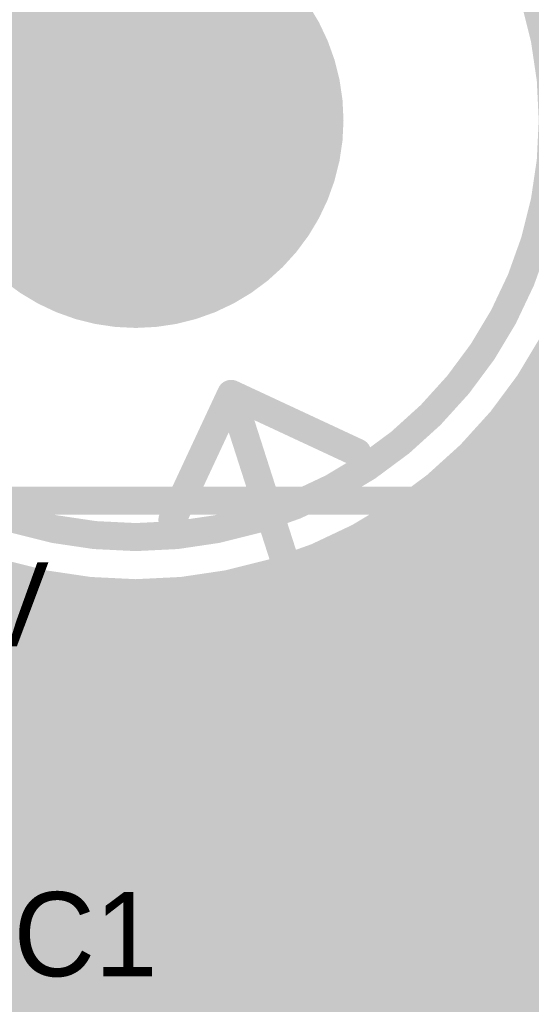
# Model space of a CAD drawing. Extents: x 7.17 to 14.1, y 4 to 11.75.
# Tile 99 of 189: x 10.46 to 10.64, y 5.94 to 6.3. Entities that reach past the tile are written whole.
import ezdxf

# ---------------------------------------------------------------- set-up
doc = ezdxf.new("R2010")
doc.units = 0
for name, color, linetype in [('BOTTOMLAYER', 5, 'CONTINUOUS'), ('BOTTOMSOLDER', 6, 'CONTINUOUS'), ('KEEPOUTLAYER', 6, 'CONTINUOUS'), ('MECHANICAL1', 6, 'CONTINUOUS'), ('MECHANICAL5', 56, 'CONTINUOUS'), ('MECHANICAL7', 56, 'CONTINUOUS'), ('MULTILAYER', 9, 'CONTINUOUS'), ('TOPLAYER', 1, 'CONTINUOUS'), ('TOPOVERLAY', 2, 'CONTINUOUS'), ('TOPSOLDER', 216, 'CONTINUOUS')]:
    doc.layers.add(name, color=color, linetype=linetype)

msp = doc.modelspace()

# ---------------------------------------------------------------- linework, layer by layer
at = {"layer": 'BOTTOMLAYER', "const_width": 0.008}
for points in [[(10.633083, 6.157083), (12.052901, 7.576901)], [(10.329571, 5.8465), (12.055829, 7.572757)], [(10.336642, 5.8465), (12.059096, 7.568953)], [(10.343714, 5.8465), (12.062695, 7.565482)], [(10.350785, 5.8465), (12.066629, 7.562344)], [(10.357856, 5.8465), (12.070908, 7.559552)], [(10.364927, 5.8465), (12.075553, 7.557126)], [(10.371998, 5.8465), (12.080601, 7.555103)], [(10.379069, 5.8465), (12.086109, 7.55354)], [(10.38614, 5.8465), (12.09217, 7.55253)], [(10.393211, 5.8465), (12.098942, 7.552231)], [(9.416482, 7.052052), (10.622034, 5.8465)], [(9.377078, 7.049029), (10.579607, 5.8465)], [(9.412554, 7.048909), (10.614963, 5.8465)], [(9.372604, 7.046432), (10.572536, 5.8465)], [(9.402812, 7.044509), (10.60082, 5.8465)], [(9.408027, 7.046364), (10.607891, 5.8465)], [(9.389148, 7.04403), (10.586678, 5.8465)], [(9.396698, 7.043551), (10.593749, 5.8465)], [(9.372604, 7.039361), (10.565465, 5.8465)], [(10.400282, 5.8465), (11.590904, 7.037122)], [(9.372604, 7.03229), (10.558394, 5.8465)], [(10.407353, 5.8465), (11.590904, 7.03005)], [(9.372604, 7.025219), (10.551323, 5.8465)], [(10.414425, 5.8465), (11.590904, 7.022979)], [(10.421496, 5.8465), (11.590904, 7.015908)], [(9.465743, 7.009861), (10.629105, 5.8465)], [(9.474167, 7.008509), (10.636176, 5.8465)], [(10.428567, 5.8465), (11.590904, 7.008837)], [(10.435638, 5.8465), (11.590904, 7.001766)], [(10.442709, 5.8465), (11.590904, 6.994695)], [(10.44978, 5.8465), (11.590904, 6.987624)], [(10.456851, 5.8465), (11.590904, 6.980553)], [(10.463922, 5.8465), (11.590904, 6.973482)], [(10.470993, 5.8465), (11.590904, 6.966411)], [(10.478065, 5.8465), (11.590904, 6.959339)], [(10.485136, 5.8465), (11.594636, 6.956)], [(10.492207, 5.8465), (11.601707, 6.956)], [(10.499278, 5.8465), (11.608778, 6.956)], [(10.506349, 5.8465), (11.615849, 6.956)], [(10.51342, 5.8465), (11.62292, 6.956)], [(9.537193, 6.952554), (10.643247, 5.8465)], [(9.545222, 6.951596), (10.650318, 5.8465)], [(9.552293, 6.951596), (10.657389, 5.8465)], [(9.559364, 6.951596), (10.66446, 5.8465)], [(9.566435, 6.951596), (10.671531, 5.8465)], [(10.520491, 5.8465), (11.598091, 6.9241)], [(10.527562, 5.8465), (11.592386, 6.911324)], [(10.534633, 5.8465), (11.590997, 6.902864)], [(10.541704, 5.8465), (11.591096, 6.895892)], [(10.548775, 5.8465), (11.592097, 6.889822)], [(10.643285, 6.171733), (10.968518, 5.8465)], [(10.640522, 6.167425), (10.961446, 5.8465)], [(10.637647, 6.163229), (10.954375, 5.8465)], [(10.634662, 6.159143), (10.947304, 5.8465)], [(10.631568, 6.155165), (10.940233, 5.8465)], [(10.628366, 6.151296), (10.933162, 5.8465)], [(10.625058, 6.147532), (10.926091, 5.8465)], [(10.621645, 6.143875), (10.91902, 5.8465)], [(10.618125, 6.140324), (10.911949, 5.8465)], [(10.6145, 6.136877), (10.904878, 5.8465)], [(10.610769, 6.133537), (10.897807, 5.8465)], [(10.394451, 6.130651), (10.678603, 5.8465)], [(10.606932, 6.130303), (10.890735, 5.8465)], [(10.3225, 5.8465), (10.603821, 6.127821)], [(10.602988, 6.127176), (10.883664, 5.8465)], [(10.598935, 6.124158), (10.876593, 5.8465)], [(10.590499, 6.118452), (10.862451, 5.8465)], [(10.594773, 6.121249), (10.869522, 5.8465)], [(10.417397, 6.114776), (10.685674, 5.8465)], [(10.586112, 6.115768), (10.85538, 5.8465)], [(10.315429, 5.8465), (10.58278, 6.113851)], [(10.581608, 6.1132), (10.848309, 5.8465)], [(10.57224, 6.108427), (10.834167, 5.8465)], [(10.576985, 6.110752), (10.841238, 5.8465)], [(10.308358, 5.8465), (10.568644, 6.106786)], [(10.431889, 6.107356), (10.692745, 5.8465)], [(10.562364, 6.10416), (10.820025, 5.8465)], [(10.567368, 6.106228), (10.827096, 5.8465)], [(10.301287, 5.8465), (10.556903, 6.102116)], [(10.443806, 6.10251), (10.699816, 5.8465)], [(10.557223, 6.10223), (10.812953, 5.8465)], [(10.209363, 5.8465), (10.46033, 6.097467)], [(10.294216, 5.8465), (10.546527, 6.098811)], [(10.454293, 6.099094), (10.706887, 5.8465)], [(10.540913, 6.097327), (10.79174, 5.8465)], [(10.546506, 6.098805), (10.798811, 5.8465)], [(10.55194, 6.100442), (10.805882, 5.8465)], [(10.216434, 5.8465), (10.466074, 6.09614)], [(10.223505, 5.8465), (10.471997, 6.094992)], [(10.230576, 5.8465), (10.478113, 6.094037)], [(10.273003, 5.8465), (10.520083, 6.09358)], [(10.280074, 5.8465), (10.52831, 6.094736)], [(10.287145, 5.8465), (10.537076, 6.096431)], [(10.463824, 6.096634), (10.713958, 5.8465)], [(10.47265, 6.094879), (10.721029, 5.8465)], [(10.480926, 6.093675), (10.7281, 5.8465)], [(10.523074, 6.093953), (10.770527, 5.8465)], [(10.52921, 6.094888), (10.777598, 5.8465)], [(10.535152, 6.096017), (10.784669, 5.8465)], [(10.237647, 5.8465), (10.484437, 6.09329)], [(10.244718, 5.8465), (10.490991, 6.092773)], [(10.251789, 5.8465), (10.497797, 6.092508)], [(10.25886, 5.8465), (10.504887, 6.092526)], [(10.265932, 5.8465), (10.512298, 6.092867)], [(10.488751, 6.09292), (10.735171, 5.8465)], [(10.496197, 6.092545), (10.742242, 5.8465)], [(10.503317, 6.092496), (10.749313, 5.8465)], [(10.51015, 6.092734), (10.756385, 5.8465)], [(10.516728, 6.093228), (10.763456, 5.8465)]]:
    msp.add_lwpolyline(points, dxfattribs=at)
at = {"layer": 'BOTTOMLAYER'}
for points, const_width in [([(10.668425, 6.26, 1), (10.333383, 6.26, 1)], 0.008), ([(10.641285, 6.171733, 1), (10.645285, 6.171733, 1)], 0.004), ([(10.638522, 6.167425, 1), (10.642522, 6.167425, 1)], 0.004), ([(10.635647, 6.163229, 1), (10.639647, 6.163229, 1)], 0.004), ([(10.631084, 6.157083, 1), (10.635084, 6.157083, 1)], 0.004), ([(10.632662, 6.159143, 1), (10.636662, 6.159143, 1)], 0.004), ([(10.629568, 6.155165, 1), (10.633568, 6.155165, 1)], 0.004), ([(10.626366, 6.151296, 1), (10.630366, 6.151296, 1)], 0.004), ([(10.623059, 6.147532, 1), (10.627059, 6.147532, 1)], 0.004), ([(10.619645, 6.143875, 1), (10.623645, 6.143875, 1)], 0.004), ([(10.616125, 6.140324, 1), (10.620125, 6.140324, 1)], 0.004), ([(10.6125, 6.136877, 1), (10.6165, 6.136877, 1)], 0.004), ([(10.608769, 6.133537, 1), (10.61277, 6.133537, 1)], 0.004), ([(10.604932, 6.130303, 1), (10.608932, 6.130303, 1)], 0.004), ([(10.600988, 6.127176, 1), (10.604988, 6.127176, 1)], 0.004), ([(10.601821, 6.127821, 1), (10.605821, 6.127821, 1)], 0.004), ([(10.596936, 6.124158, 1), (10.600936, 6.124158, 1)], 0.004), ([(10.588499, 6.118452, 1), (10.5925, 6.118452, 1)], 0.004), ([(10.592773, 6.121249, 1), (10.596773, 6.121249, 1)], 0.004), ([(10.584112, 6.115768, 1), (10.588112, 6.115768, 1)], 0.004), ([(10.579608, 6.1132, 1), (10.583608, 6.1132, 1)], 0.004), ([(10.58078, 6.113851, 1), (10.58478, 6.113851, 1)], 0.004), ([(10.57024, 6.108427, 1), (10.57424, 6.108427, 1)], 0.004), ([(10.574986, 6.110752, 1), (10.578985, 6.110752, 1)], 0.004), ([(10.560364, 6.10416, 1), (10.564364, 6.10416, 1)], 0.004), ([(10.565368, 6.106228, 1), (10.569368, 6.106228, 1)], 0.004), ([(10.566644, 6.106786, 1), (10.570644, 6.106786, 1)], 0.004), ([(10.554903, 6.102116, 1), (10.558903, 6.102116, 1)], 0.004), ([(10.555224, 6.10223, 1), (10.559223, 6.10223, 1)], 0.004), ([(10.45833, 6.097467, 1), (10.46233, 6.097467, 1)], 0.004), ([(10.538913, 6.097327, 1), (10.542913, 6.097327, 1)], 0.004), ([(10.544506, 6.098805, 1), (10.548506, 6.098805, 1)], 0.004), ([(10.544527, 6.098811, 1), (10.548527, 6.098811, 1)], 0.004), ([(10.54994, 6.100442, 1), (10.55394, 6.100442, 1)], 0.004), ([(10.461824, 6.096634, 1), (10.465824, 6.096634, 1)], 0.004), ([(10.464074, 6.09614, 1), (10.468074, 6.09614, 1)], 0.004), ([(10.469997, 6.094992, 1), (10.473997, 6.094992, 1)], 0.004), ([(10.47065, 6.094879, 1), (10.47465, 6.094879, 1)], 0.004), ([(10.476113, 6.094037, 1), (10.480113, 6.094037, 1)], 0.004), ([(10.478926, 6.093675, 1), (10.482926, 6.093675, 1)], 0.004), ([(10.518083, 6.09358, 1), (10.522083, 6.09358, 1)], 0.004), ([(10.521074, 6.093953, 1), (10.525074, 6.093953, 1)], 0.004), ([(10.52631, 6.094736, 1), (10.53031, 6.094736, 1)], 0.004), ([(10.52721, 6.094888, 1), (10.53121, 6.094888, 1)], 0.004), ([(10.533152, 6.096017, 1), (10.537152, 6.096017, 1)], 0.004), ([(10.535075, 6.096431, 1), (10.539075, 6.096431, 1)], 0.004), ([(10.482437, 6.09329, 1), (10.486437, 6.09329, 1)], 0.004), ([(10.486751, 6.09292, 1), (10.490751, 6.09292, 1)], 0.004), ([(10.488991, 6.092773, 1), (10.492991, 6.092773, 1)], 0.004), ([(10.494197, 6.092545, 1), (10.498197, 6.092545, 1)], 0.004), ([(10.495797, 6.092508, 1), (10.499797, 6.092508, 1)], 0.004), ([(10.501317, 6.092496, 1), (10.505317, 6.092496, 1)], 0.004), ([(10.502887, 6.092526, 1), (10.506887, 6.092526, 1)], 0.004), ([(10.50815, 6.092734, 1), (10.51215, 6.092734, 1)], 0.004), ([(10.510298, 6.092867, 1), (10.514299, 6.092867, 1)], 0.004), ([(10.514728, 6.093228, 1), (10.518728, 6.093228, 1)], 0.004)]:
    msp.add_lwpolyline(points, format="xyb", close=True, dxfattribs=dict(at, const_width=const_width))
at = {"layer": 'BOTTOMSOLDER', "const_width": 0.074}
msp.add_lwpolyline([(10.463904, 6.26, 1), (10.537904, 6.26, 1)], format="xyb", close=True, dxfattribs=at)
at = {"layer": 'KEEPOUTLAYER', "const_width": 0.01}
msp.add_lwpolyline([(10.649425, 6.26, 1), (10.352383, 6.26, 1)], format="xyb", close=True, dxfattribs=at)
at = {"layer": 'MECHANICAL5', "const_width": 0.01}
for points in [[(10.513986, 6.11764), (10.534904, 6.1625)], [(10.534904, 6.1625), (10.704904, 5.6325)], [(10.534904, 6.1625), (10.579764, 6.141582)]]:
    msp.add_lwpolyline(points, dxfattribs=at)
at = {"layer": 'MECHANICAL5', "const_width": 0.005}
for points in [[(10.532404, 6.1625, 1), (10.537404, 6.1625, 1)], [(10.532404, 6.1625, 1), (10.537404, 6.1625, 1)], [(10.532404, 6.1625, 1), (10.537404, 6.1625, 1)], [(10.577264, 6.141582, 1), (10.582264, 6.141582, 1)], [(10.511486, 6.11764, 1), (10.516486, 6.11764, 1)]]:
    msp.add_lwpolyline(points, format="xyb", close=True, dxfattribs=at)
at = {"layer": 'MECHANICAL7', "const_width": 0.01}
msp.add_lwpolyline([(9.210404, 6.1245), (11.047404, 6.1245)], dxfattribs=at)
at = {"layer": 'MULTILAYER', "const_width": 0.07}
msp.add_lwpolyline([(10.465904, 6.26, 1), (10.535904, 6.26, 1)], format="xyb", close=True, dxfattribs=at)
at = {"layer": 'TOPLAYER'}
for points, const_width in [([(10.671925, 6.26, 1), (10.329883, 6.26, 1)], 0.015), ([(10.642066, 6.169178, 1), (10.649566, 6.169178, 1)], 0.0075), ([(10.636397, 6.160705, 1), (10.643897, 6.160705, 1)], 0.0075), ([(10.630297, 6.152664, 1), (10.637797, 6.152664, 1)], 0.0075), ([(10.623776, 6.145043, 1), (10.631276, 6.145043, 1)], 0.0075), ([(10.616839, 6.137837, 1), (10.624339, 6.137837, 1)], 0.0075), ([(10.609488, 6.131046, 1), (10.616988, 6.131046, 1)], 0.0075), ([(10.601721, 6.124671, 1), (10.609221, 6.124671, 1)], 0.0075), ([(10.59353, 6.11872, 1), (10.60103, 6.11872, 1)], 0.0075), ([(10.584902, 6.113206, 1), (10.592402, 6.113206, 1)], 0.0075), ([(10.57582, 6.108146, 1), (10.58332, 6.108146, 1)], 0.0075), ([(10.57082, 6.105658, 1), (10.57832, 6.105658, 1)], 0.0075), ([(10.566261, 6.103563, 1), (10.573761, 6.103563, 1)], 0.0075), ([(10.55619, 6.099492, 1), (10.56369, 6.099492, 1)], 0.0075), ([(10.545566, 6.095974, 1), (10.553066, 6.095974, 1)], 0.0075), ([(10.547612, 6.096592, 1), (10.555112, 6.096592, 1)], 0.0075), ([(10.459372, 6.093205, 1), (10.466872, 6.093205, 1)], 0.0075), ([(10.464576, 6.092111, 1), (10.472077, 6.092111, 1)], 0.0075), ([(10.47126, 6.090951, 1), (10.47876, 6.090951, 1)], 0.0075), ([(10.522402, 6.090853, 1), (10.529902, 6.090853, 1)], 0.0075), ([(10.528813, 6.091935, 1), (10.536313, 6.091935, 1)], 0.0075), ([(10.534329, 6.093068, 1), (10.541829, 6.093068, 1)], 0.0075), ([(10.481094, 6.089735, 1), (10.488594, 6.089735, 1)], 0.0075), ([(10.483942, 6.08949, 1), (10.491442, 6.08949, 1)], 0.0075), ([(10.495988, 6.088983, 1), (10.503488, 6.088983, 1)], 0.0075), ([(10.497573, 6.088979, 1), (10.505073, 6.088979, 1)], 0.0075), ([(10.509675, 6.089438, 1), (10.517175, 6.089438, 1)], 0.0075), ([(10.512396, 6.089659, 1), (10.519896, 6.089659, 1)], 0.0075), ([(10.63858, 6.002959, 1), (10.64608, 6.002959, 1)], 0.0075), ([(10.631509, 5.995888, 1), (10.639009, 5.995888, 1)], 0.0075), ([(10.624438, 5.988817, 1), (10.631938, 5.988817, 1)], 0.0075), ([(10.617367, 5.981746, 1), (10.624867, 5.981746, 1)], 0.0075), ([(10.610296, 5.974675, 1), (10.617796, 5.974675, 1)], 0.0075), ([(10.603225, 5.967604, 1), (10.610725, 5.967604, 1)], 0.0075), ([(10.596154, 5.960533, 1), (10.603654, 5.960533, 1)], 0.0075), ([(10.450947, 5.9575, 1), (10.458447, 5.9575, 1)], 0.0075), ([(10.457766, 5.9575, 1), (10.465266, 5.9575, 1)], 0.0075), ([(10.465089, 5.9575, 1), (10.472589, 5.9575, 1)], 0.0075), ([(10.471908, 5.9575, 1), (10.479408, 5.9575, 1)], 0.0075), ([(10.479231, 5.9575, 1), (10.486731, 5.9575, 1)], 0.0075), ([(10.48605, 5.9575, 1), (10.49355, 5.9575, 1)], 0.0075), ([(10.493373, 5.9575, 1), (10.500873, 5.9575, 1)], 0.0075), ([(10.500192, 5.9575, 1), (10.507692, 5.9575, 1)], 0.0075), ([(10.507515, 5.9575, 1), (10.515015, 5.9575, 1)], 0.0075), ([(10.514334, 5.9575, 1), (10.521834, 5.9575, 1)], 0.0075), ([(10.521657, 5.9575, 1), (10.529157, 5.9575, 1)], 0.0075), ([(10.528477, 5.9575, 1), (10.535977, 5.9575, 1)], 0.0075), ([(10.535799, 5.9575, 1), (10.543299, 5.9575, 1)], 0.0075), ([(10.542619, 5.9575, 1), (10.550119, 5.9575, 1)], 0.0075), ([(10.549941, 5.9575, 1), (10.557441, 5.9575, 1)], 0.0075), ([(10.556761, 5.9575, 1), (10.564261, 5.9575, 1)], 0.0075), ([(10.564083, 5.9575, 1), (10.571583, 5.9575, 1)], 0.0075), ([(10.570903, 5.9575, 1), (10.578403, 5.9575, 1)], 0.0075), ([(10.578225, 5.9575, 1), (10.585725, 5.9575, 1)], 0.0075), ([(10.585045, 5.9575, 1), (10.592545, 5.9575, 1)], 0.0075), ([(10.592367, 5.9575, 1), (10.599868, 5.9575, 1)], 0.0075), ([(10.593121, 5.9575, 1), (10.600621, 5.9575, 1)], 0.0075), ([(10.593121, 5.9575, 1), (10.600621, 5.9575, 1)], 0.0075)]:
    msp.add_lwpolyline(points, format="xyb", close=True, dxfattribs=dict(at, const_width=const_width))
for points, const_width in [([(10.312404, 6.205607), (10.560511, 5.9575)], 0.015), ([(10.440554, 5.9575), (10.677404, 6.19435)], 0.015), ([(10.454697, 5.9575), (10.677404, 6.180207)], 0.015), ([(10.645816, 6.169178), (10.677404, 6.137591)], 0.015), ([(10.468839, 5.9575), (10.677404, 6.166065)], 0.015), ([(10.640147, 6.160705), (10.677404, 6.123449)], 0.015), ([(10.482981, 5.9575), (10.677404, 6.151923)], 0.015), ([(10.634047, 6.152664), (10.677404, 6.109307)], 0.015), ([(10.627526, 6.145043), (10.677404, 6.095165)], 0.015), ([(10.497123, 5.9575), (10.677404, 6.137781)], 0.015), ([(10.620589, 6.137837), (10.677404, 6.081022)], 0.015), ([(10.613238, 6.131046), (10.677404, 6.06688)], 0.015), ([(10.511265, 5.9575), (10.677404, 6.123639)], 0.015), ([(10.605471, 6.124671), (10.677404, 6.052738)], 0.015), ([(10.59728, 6.11872), (10.677404, 6.038596)], 0.015), ([(10.588652, 6.113206), (10.670614, 6.031244)], 0.015), ([(10.525407, 5.9575), (10.677404, 6.109497)], 0.015), ([(10.57957, 6.108146), (10.663543, 6.024172)], 0.015), ([(10.425801, 6.106352), (10.574653, 5.9575)], 0.015), ([(10.436412, 5.9675), (10.57457, 6.105658)], 0.015), ([(10.570011, 6.103563), (10.656472, 6.017101)], 0.015), ([(10.55994, 6.099492), (10.649401, 6.01003)], 0.015), ([(10.437404, 5.982634), (10.551362, 6.096592)], 0.015), ([(10.449365, 6.09693), (10.588795, 5.9575)], 0.015), ([(10.539549, 5.9575), (10.677404, 6.095355)], 0.015), ([(10.549316, 6.095974), (10.64233, 6.002959)], 0.015), ([(10.437404, 6.067486), (10.463122, 6.093205)], 0.015), ([(10.437404, 5.996776), (10.532563, 6.091935)], 0.015), ([(10.437404, 6.053344), (10.47501, 6.090951)], 0.015), ([(10.468326, 6.092111), (10.599904, 5.960533)], 0.015), ([(10.526152, 6.090853), (10.628188, 5.988817)], 0.015), ([(10.538079, 6.093068), (10.635259, 5.995888)], 0.015), ([(10.437404, 6.010918), (10.516146, 6.089659)], 0.015), ([(10.437404, 6.039202), (10.487692, 6.08949)], 0.015), ([(10.437404, 6.02506), (10.501323, 6.088979)], 0.015), ([(10.484844, 6.089735), (10.606975, 5.967604)], 0.015), ([(10.499738, 6.088983), (10.614046, 5.974675)], 0.015), ([(10.513425, 6.089438), (10.621117, 5.981746)], 0.015), ([(10.553691, 5.9575), (10.677404, 6.081213)], 0.015), ([(10.437404, 6.066465), (10.546369, 5.9575)], 0.015), ([(10.567833, 5.9575), (10.677404, 6.067071)], 0.015), ([(10.437404, 6.052322), (10.532227, 5.9575)], 0.015), ([(10.581975, 5.9575), (10.677404, 6.052929)], 0.015), ([(10.437404, 6.03818), (10.518084, 5.9575)], 0.015), ([(10.596118, 5.9575), (10.677404, 6.038786)], 0.015), ([(10.596871, 5.9575), (10.677404, 6.038033)], 0.015), ([(10.612404, 5.92), (10.714904, 6.0225)], 0.04), ([(10.437404, 6.024038), (10.503942, 5.9575)], 0.015), ([(10.437404, 6.009896), (10.4898, 5.9575)], 0.015), ([(10.437404, 5.995754), (10.475658, 5.9575)], 0.015), ([(10.436516, 5.9825), (10.461516, 5.9575)], 0.015), ([(10.437404, 5.9575), (10.596871, 5.9575)], 0.015)]:
    msp.add_lwpolyline(points, dxfattribs=dict(at, const_width=const_width))
at = {"layer": 'TOPSOLDER', "const_width": 0.074}
msp.add_lwpolyline([(10.463904, 6.26, 1), (10.537904, 6.26, 1)], format="xyb", close=True, dxfattribs=at)

# ---------------------------------------------------------------- texts
at = {"layer": 'MECHANICAL1'}
msp.add_text('4.7uF 16V', height=0.03, dxfattribs=at).set_placement((10.284904, 6.0725))
at = {"layer": 'TOPOVERLAY'}
msp.add_text('C1', height=0.03, dxfattribs=at).set_placement((10.457404, 5.955))

doc.saveas('drawing.dxf')
